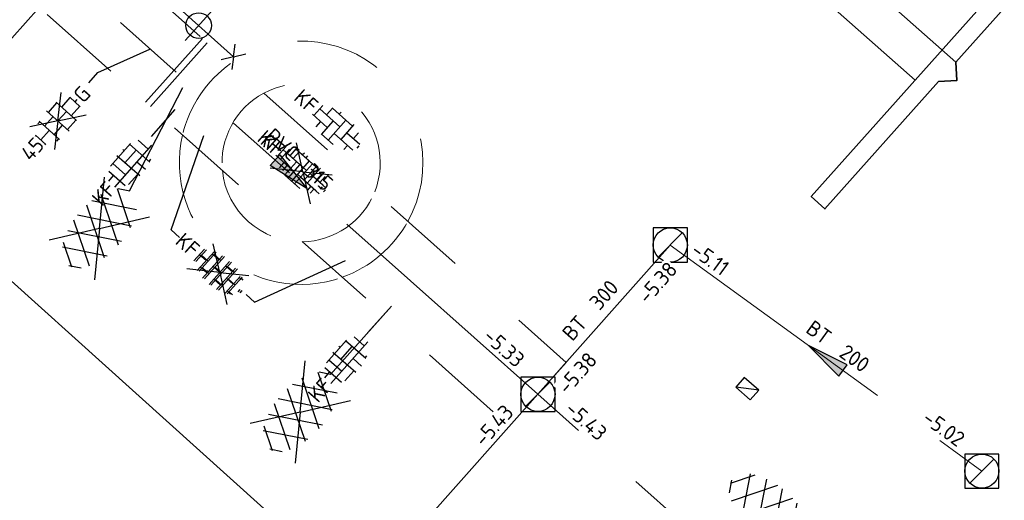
# Model space of a CAD drawing. Header units: metres. Extents: x 113080 to 114329, y 482672 to 483852.
# Tile 37 of 55: x 113494 to 113518, y 483437 to 483448. Entities that reach past the tile are written whole.
import ezdxf
from ezdxf.enums import TextEntityAlignment as Align

# ---------------------------------------------------------------- set-up
doc = ezdxf.new("R2010")
doc.units = ezdxf.units.M
for name, pattern in [('RI-GWA', [18.45, 6, -1.8, 1.75, -1.8, 1.75, -1.8, 1.75, -1.8]), ('VH-OPSLUITBAND_80X200', [14, 8, -2, 2, -2]), ('VH-TROTTOIRBAND_130-150', [15, 5, -2, 2, -2, 2, -2]), ('XX-HIDDEN', [4, 2, -2])]:
    doc.linetypes.add(name, pattern=pattern)
for name, color, linetype, lineweight in [('B-WE-IE-MEUBILAIR_WEGMEUBILAIR_LICHTMAST-S', 252, 'Continuous', 25), ('B-WE-RI-GWA_RIOOLPUT_INSPECTIEPUT-S', 252, 'Continuous', 25), ('B-WE-RI-GWA_STROOMRICHTING-S', 252, 'Continuous', 25), ('B-WE-RI-GWA_TRANSPORTLEIDING-G', 252, 'RI-GWA', 18), ('B-WE-RI-HWA_KOLK-S', 252, 'Continuous', 25), ('B-WE-RI-OFG_GWA_STROOMRICHTING-S', 252, 'Continuous', 25), ('B-WE-VH-KANTOPSLUITING_OPSLUITBAND_80X200-G', 252, 'VH-OPSLUITBAND_80X200', 18), ('B-WE-VH-MATERIAALGRENS-G', 252, 'XX-HIDDEN', 18), ('B-WE-VH-VERHARDING_ASFALT-S', 252, 'Continuous', 25), ('B-WE-VH-VERHARDING_BETONSTRAATSTEEN-S', 252, 'Continuous', 25), ('N-WE-KW-KUNSTWERK_BRUG-G', 7, 'Continuous', 35), ('N-WE-VH-KANTOPSLUITING_TROTTOIRBAND_130 150-G', 210, 'VH-TROTTOIRBAND_130-150', 35), ('N-WE-VH-KANTOPSLUITING_VOORKANTBAND-G', 50, 'Continuous', 25), ('N-WE-VH-VERHARDING_BETONSTRAATSTEEN-S', 210, 'Continuous', 25), ('N-WE-VH-VERHARDING_TEGEL-S', 50, 'Continuous', 25), ('V-WE-VH-KANTOPSLUITING_TROTTOIRBAND_130 150-G', 210, 'VH-TROTTOIRBAND_130-150-V', 18), ('V-WE-VH-KANTOPSLUITING_VOORKANTBAND-G', 50, 'Continuous', 18), ('V-WE-VH-MATERIAALGRENS-G', 7, 'XX-HIDDEN', 18), ('V-WE-VH-VERHARDING_ASFALT-S', 7, 'Continuous', 25), ('V-WE-VH-VERHARDING_BETONSTRAATSTEEN-S', 10, 'Continuous', 25), ('V-WE-VH-VERHARDING_TEGEL-S', 10, 'Continuous', 25), ('X-XX-AL-WERKGRENS-G', 7, 'XX-WERKGRENS', 25), ('X-XX-AL-WIPEOUT_IN_BLOCK-A', 193, 'Continuous', 25)]:
    doc.layers.add(name, color=color, linetype=linetype, lineweight=lineweight)
doc.layers.add('N-WE-RI-GWA_STROOMRICHTING-S', color=30, linetype='Continuous', lineweight=25, true_color=0xff7f00)
doc.layers.add('N-WE-RI-GWA_TRANSPORTLEIDING-G', color=30, linetype='RI-GWA', lineweight=35, true_color=0xff7f00)
doc.styles.add('NLCS-ISO', font='NLCS-ISO.ttf')
doc.linetypes.add('VH-TROTTOIRBAND_130-150-V', pattern='A,2.5,[24,NLCS.SHX,S=1,R=0,X=0,Y=0],2.5,-2,2,-2,2,-2', length=15)
doc.linetypes.add('XX-WERKGRENS', pattern='A,0,[137,NLCS.SHX,S=0.5,R=0,X=0,Y=0],-30', length=30)

# ---------------------------------------------------------------- blocks, each defined once
blk = doc.blocks.new('B-SRI-PUT_GWA-SO')
blk.add_line((-1.41, -1.41), (1.41, 1.41))
at = {"lineweight": -3, "flags": 128}
blk.add_lwpolyline([(2, -2), (2, 2), (-2, 2), (-2, -2)], close=True, dxfattribs=at)
at = {"lineweight": -3}
blk.add_circle((0, 0), 2, dxfattribs=at)
blk = doc.blocks.new('*U69')
at = {"ltscale": 0.1, "style": 'NLCS-ISO'}
for tag, p in [('BOBL', (-81.91, 0)), ('MAT', (-1, 0.5))]:
    blk.add_attdef(tag, text='', height=1.8, dxfattribs=at).set_placement(p, align=Align.BOTTOM_RIGHT)
for tag, p in [('DIA', (1, 0.5)), ('BOBR', (94.29, 0))]:
    blk.add_attdef(tag, text='', height=1.8, dxfattribs=at).set_placement(p, align=Align.BOTTOM_LEFT)
blk.add_attdef('JVA', text='', height=1.8, dxfattribs=at).set_placement((0, -1), align=Align.TOP_CENTER)
blk = doc.blocks.new('*U91')
at = {"ltscale": 0.1}
blk.add_hatch(color=256, dxfattribs=at).paths.add_polyline_path([(-2.5, 0), (2.5, -0.83), (2.5, 0.83)])
at = {"ltscale": 0.1, "flags": 128}
blk.add_lwpolyline([(-2.5, 0), (2.5, -0.83), (2.5, 0.83)], close=True, dxfattribs=at)
at = {"ltscale": 0.1, "style": 'NLCS-ISO'}
for tag, p in [('BOBL', (-15.46, 0)), ('MAT', (-1, 0.5))]:
    blk.add_attdef(tag, text='', height=1.8, dxfattribs=at).set_placement(p, align=Align.BOTTOM_RIGHT)
for tag, p in [('DIA', (1, 0.5)), ('BOBR', (13.39, 0))]:
    blk.add_attdef(tag, text='', height=1.8, dxfattribs=at).set_placement(p, align=Align.BOTTOM_LEFT)
blk.add_attdef('JVA', text='', height=1.8, dxfattribs=at).set_placement((0, -1), align=Align.TOP_CENTER)
blk = doc.blocks.new('*U90')
at = {"ltscale": 0.1, "style": 'NLCS-ISO'}
for tag, p in [('BOBL', (-84.51, 0)), ('MAT', (-1, 0.5))]:
    blk.add_attdef(tag, text='', height=1.8, dxfattribs=at).set_placement(p, align=Align.BOTTOM_RIGHT)
for tag, p in [('DIA', (1, 0.5)), ('BOBR', (88.27, 0))]:
    blk.add_attdef(tag, text='', height=1.8, dxfattribs=at).set_placement(p, align=Align.BOTTOM_LEFT)
blk.add_attdef('JVA', text='', height=1.8, dxfattribs=at).set_placement((0, -1), align=Align.TOP_CENTER)
blk = doc.blocks.new('*U47')
at = {"ltscale": 0.1, "style": 'NLCS-ISO'}
blk.add_attdef('JVA', text='', height=1.8, dxfattribs=at).set_placement((0, -1), align=Align.TOP_CENTER)
for points in [[(4.68, 3.12), (4.68, 1.12), (0, 1.12), (-4.68, 1.12), (-4.68, 3.12), (0, 3.12)], [(-3.53, -2.62), (-9.13, -2.62), (-9.13, -0.62), (-3.53, -0.62)], [(5.2, -2.62), (10.8, -2.62), (10.8, -0.62), (5.2, -0.62)]]:
    blk.add_wipeout(points).dxf.layer = 'X-XX-AL-WIPEOUT_IN_BLOCK-A'
for tag, p in [('MAT', (-1, 0.5)), ('BOBL', (-3.45, -3.24))]:
    blk.add_attdef(tag, text='', height=1.8, dxfattribs=at).set_placement(p, align=Align.BOTTOM_RIGHT)
for tag, p in [('DIA', (1, 0.5)), ('BOBR', (5.3, -3.24))]:
    blk.add_attdef(tag, text='', height=1.8, dxfattribs=at).set_placement(p, align=Align.BOTTOM_LEFT)
blk = doc.blocks.new('*U163')
at = {"ltscale": 0.1}
blk.add_hatch(color=256, dxfattribs=at).paths.add_polyline_path([(2.5, 0), (-2.5, -0.83), (-2.5, 0.83)])
at = {"ltscale": 0.1, "flags": 128}
blk.add_lwpolyline([(2.5, 0), (-2.5, -0.83), (-2.5, 0.83)], close=True, dxfattribs=at)
at = {"ltscale": 0.1, "style": 'NLCS-ISO'}
for tag, p in [('BOBL', (-46.81, 0)), ('MAT', (-1, 0.5))]:
    blk.add_attdef(tag, text='', height=1.8, dxfattribs=at).set_placement(p, align=Align.BOTTOM_RIGHT)
for tag, p in [('DIA', (1, 0.5)), ('BOBR', (43.51, 0))]:
    blk.add_attdef(tag, text='', height=1.8, dxfattribs=at).set_placement(p, align=Align.BOTTOM_LEFT)
blk.add_attdef('JVA', text='', height=1.8, dxfattribs=at).set_placement((0, -1), align=Align.TOP_CENTER)
blk = doc.blocks.new('*U164')
at = {"ltscale": 0.1}
blk.add_hatch(color=256, dxfattribs=at).paths.add_polyline_path([(2.5, 0), (-2.5, -0.83), (-2.5, 0.83)])
at = {"ltscale": 0.1, "flags": 128}
blk.add_lwpolyline([(2.5, 0), (-2.5, -0.83), (-2.5, 0.83)], close=True, dxfattribs=at)
at = {"ltscale": 0.1, "style": 'NLCS-ISO'}
for tag, p in [('BOBL', (-30.21, 0)), ('MAT', (-1, 0.5))]:
    blk.add_attdef(tag, text='', height=1.8, dxfattribs=at).set_placement(p, align=Align.BOTTOM_RIGHT)
for tag, p in [('DIA', (1, 0.5)), ('BOBR', (29.48, 0))]:
    blk.add_attdef(tag, text='', height=1.8, dxfattribs=at).set_placement(p, align=Align.BOTTOM_LEFT)
blk.add_attdef('JVA', text='', height=1.8, dxfattribs=at).set_placement((0, -1), align=Align.TOP_CENTER)
blk = doc.blocks.new('V-SVH-ASFALT-SO')
for q in [(-4.9, 3.52), (4.9, 3.52), (-4.9, -3.52), (4.9, -3.52)]:
    blk.add_line((0, 0), q)
at = {"ltscale": 0.1}
for p, q in [((-4.1, -2.05), (-1.24, 2.9)), ((0.56, -2.96), (-2.66, 2.62)), ((-2.19, -2.74), (1.08, 2.92)), ((2.68, -2.62), (-0.54, 2.96)), ((-0.01, -2.97), (3.13, 2.48)), ((4.51, -1.79), (1.85, 2.81)), ((-5.55, -0.57), (-4.02, 2.09)), ((-1.83, -2.81), (-4.5, 1.81)), ((2.47, -2.68), (4.88, 1.5)), ((5.64, 0.25), (4.96, 1.43)), ((-4.91, -1.48), (-5.64, -0.2))]:
    blk.add_line(p, q, dxfattribs=at)
at = {"style": 'NLCS-ISO'}
blk.add_attdef('KLEUR', text='', height=1.8, dxfattribs=at).set_placement((7.3, 0), align=Align.MIDDLE_LEFT)
at = {"style": 'NLCS-ISO', "flags": 1}
blk.add_attdef('FUNCTIE', text='', height=1.8, dxfattribs=at).set_placement((0.12, -3.58), align=Align.MIDDLE_CENTER)
blk = doc.blocks.new('B-SIE-WEG_LICHTMAST_1UITHOUDER-SO')
for p, q in [((0, -2.42), (0, 2.33)), ((-5.5, 0), (-6.34, 1.24)), ((-5.5, 0), (-4.66, 1.24)), ((-5.5, 0), (-6.34, -1.24)), ((-1.5, 0), (-5.5, 0)), ((-5.5, 0), (-4.66, -1.24)), ((0, 0), (-1.49, 0)), ((0, 0), (2.52, 0))]:
    blk.add_line(p, q)
blk.add_circle((0, 0), 1.5)
at = {"style": 'NLCS-ISO'}
blk.add_attdef('TYPE', text='', height=1.8, dxfattribs=at).set_placement((0, 2.33), align=Align.BOTTOM_CENTER)
blk = doc.blocks.new('B-SRI-KOLK_TROTTOIR-SO')
blk.add_line((-1.125, 0), (1.125, 1.5))
at = {"flags": 128}
blk.add_lwpolyline([(-1.125, 0), (1.125, 0), (1.125, 1.5), (-1.125, 1.5)], close=True, dxfattribs=at)
blk = doc.blocks.new('SVH-ASFALT-SO')
at = {"ltscale": 0.1}
for p, q in [((-4.09, -2.05), (-1.23, 2.9)), ((0.57, -2.96), (-2.65, 2.62)), ((-2.18, -2.74), (1.09, 2.92)), ((2.69, -2.62), (-0.53, 2.96)), ((-0.01, -2.97), (3.14, 2.48)), ((4.52, -1.79), (1.86, 2.81)), ((-5.55, -0.57), (-4.01, 2.09)), ((-1.82, -2.81), (-4.49, 1.81)), ((2.47, -2.68), (4.89, 1.5)), ((5.65, 0.25), (4.96, 1.43)), ((-4.9, -1.48), (-5.64, -0.2))]:
    blk.add_line(p, q, dxfattribs=at)
at = {"style": 'NLCS-ISO'}
blk.add_attdef('KLEUR', text='', height=1.8, dxfattribs=at).set_placement((7.3, 0), align=Align.MIDDLE_LEFT)
at = {"style": 'NLCS-ISO', "flags": 1}
blk.add_attdef('FUNCTIE', text='', height=1.8, dxfattribs=at).set_placement((-2.07, -6.33), align=Align.MIDDLE_CENTER)
blk = doc.blocks.new('SVH-BSS_KEIFORMAAT_HALFST_KL-SO')
for p, q in [((-2.1, -1.59), (-2.1, 1.42)), ((-1.05, -1.83), (-1.05, 1.66)), ((0, -1.88), (0, 1.71)), ((1.05, -1.75), (1.05, 1.58)), ((2.1, -1.4), (2.1, 1.22)), ((-3.15, -1), (-3.15, 0.83)), ((-3.15, 0), (-2.1, 0)), ((-2.1, 1.05), (-1.05, 1.05)), ((-1.05, 0), (0, 0)), ((0, 1.05), (1.05, 1.05)), ((1.05, 0), (2.1, 0)), ((2.1, 1.05), (2.41, 1.05)), ((3.15, -0.26), (3.15, 0.09)), ((3.15, 0), (3.16, 0)), ((-2.1, -1.05), (-1.05, -1.05)), ((0, -1.05), (1.05, -1.05)), ((2.1, -1.05), (2.64, -1.05))]:
    blk.add_line(p, q)
at = {"style": 'NLCS-ISO'}
blk.add_attdef('FORMAAT', text='', height=1.8, dxfattribs=at).set_placement((-3.62, -0.09), align=Align.MIDDLE_RIGHT)
blk.add_attdef('KLEUR', text='', height=1.8, dxfattribs=at).set_placement((3.17, -0.09), align=Align.MIDDLE_LEFT)
at = {"style": 'NLCS-ISO', "flags": 1}
blk.add_attdef('FUNCTIE', text='', height=1.8, dxfattribs=at).set_placement((0.12, -3.58), align=Align.MIDDLE_CENTER)
blk = doc.blocks.new('SVH-BSS_KEIFORMAAT_BLOK_02_KL-SO')
for p, q in [((-2.37, -1.29), (-2.37, 1.29)), ((-1.77, 1.54), (1.77, 1.54)), ((-1.37, -0.46), (-1.37, 1.54)), ((-0.37, -1.79), (-0.37, 1.79)), ((0.63, 1.54), (0.63, 1.77)), ((1.63, -1.58), (1.63, 1.58)), ((-3.24, 0.54), (-2.37, 0.54)), ((-0.37, 0.54), (1.63, 0.54)), ((2.63, -0.46), (2.63, 1.14)), ((-3.28, -0.46), (3.28, -0.46)), ((0.63, -1.77), (0.63, -0.46)), ((-1.97, -1.46), (-0.37, -1.46)), ((1.63, -1.46), (1.97, -1.46))]:
    blk.add_line(p, q)
at = {"style": 'NLCS-ISO'}
blk.add_attdef('FORMAAT', text='', height=1.8, dxfattribs=at).set_placement((-3.39, 0), align=Align.MIDDLE_RIGHT)
blk.add_attdef('KLEUR', text='', height=1.8, dxfattribs=at).set_placement((3.39, 0), align=Align.MIDDLE_LEFT)
at = {"style": 'NLCS-ISO', "flags": 1}
blk.add_attdef('FUNCTIE', text='', height=1.8, dxfattribs=at).set_placement((0.12, -3.58), align=Align.MIDDLE_CENTER)
blk = doc.blocks.new('SVH-TEGEL_300X300_DUN_HALFST_KL-SO')
for p, q in [((-1.84, 1.5), (-1.5, 1.5)), ((-1.5, -1.6), (-1.5, 1.6)), ((0, -1.78), (0, 1.78)), ((0, 1.5), (1.5, 1.5)), ((1.5, -1.6), (1.5, 1.6)), ((-3.08, 0.75), (-3, 0.75)), ((-3, -0.83), (-3, 0.83)), ((-3, 0), (-1.5, 0)), ((-1.5, 0.75), (0, 0.75)), ((0, 0), (1.5, 0)), ((1.5, 0.75), (3, 0.75)), ((3, -0.83), (3, 0.83)), ((3, 0), (3.39, 0)), ((-3.08, -0.75), (-3, -0.75)), ((-1.5, -0.75), (0, -0.75)), ((1.5, -0.75), (3, -0.75)), ((-1.84, -1.5), (-1.5, -1.5)), ((0, -1.5), (1.5, -1.5))]:
    blk.add_line(p, q)
at = {"style": 'NLCS-ISO'}
blk.add_attdef('FORMAAT', text='', height=1.8, dxfattribs=at).set_placement((-3.18, 0), align=Align.MIDDLE_RIGHT)
blk.add_attdef('KLEUR', text='', height=1.8, dxfattribs=at).set_placement((3.49, 0), align=Align.MIDDLE_LEFT)
at = {"style": 'NLCS-ISO', "flags": 1}
blk.add_attdef('FUNCTIE', text='', height=1.8, dxfattribs=at).set_placement((0.12, -3.58), align=Align.MIDDLE_CENTER)
blk = doc.blocks.new('V-SVH-TEGEL_300X300_DUN_HALFST_KL-SO')
at = {"ltscale": 0.1}
for q in [(-2.73, 1.96), (2.73, 1.96), (-2.75, -1.98), (2.75, -1.98)]:
    blk.add_line((0, 0), q, dxfattribs=at)
for p, q in [((-1.84, 1.5), (-1.5, 1.5)), ((-1.5, -1.6), (-1.5, 1.6)), ((0, -1.78), (0, 1.78)), ((0, 1.5), (1.5, 1.5)), ((1.5, -1.6), (1.5, 1.6)), ((-3.08, 0.75), (-3, 0.75)), ((-3, -0.83), (-3, 0.83)), ((-3, 0), (-1.5, 0)), ((-1.5, 0.75), (0, 0.75)), ((0, 0), (1.5, 0)), ((1.5, 0.75), (3, 0.75)), ((3, -0.83), (3, 0.83)), ((3, 0), (3.39, 0)), ((-3.08, -0.75), (-3, -0.75)), ((-1.5, -0.75), (0, -0.75)), ((1.5, -0.75), (3, -0.75)), ((-1.84, -1.5), (-1.5, -1.5)), ((0, -1.5), (1.5, -1.5))]:
    blk.add_line(p, q)
at = {"style": 'NLCS-ISO'}
blk.add_attdef('FORMAAT', text='', height=1.8, dxfattribs=at).set_placement((-3.18, 0), align=Align.MIDDLE_RIGHT)
blk.add_attdef('KLEUR', text='', height=1.8, dxfattribs=at).set_placement((3.49, 0), align=Align.MIDDLE_LEFT)
at = {"style": 'NLCS-ISO', "flags": 1}
blk.add_attdef('FUNCTIE', text='', height=1.8, dxfattribs=at).set_placement((0.12, -3.58), align=Align.MIDDLE_CENTER)
blk = doc.blocks.new('SVH-BSS_KEIFORMAAT_ELLEBOOG_KL-SO')
for p, q in [((-1.87, 1.5), (-1.87, 0.39)), ((-1.87, 1.44), (1.28, 1.44)), ((-0.82, 1.75), (-0.82, 1.44)), ((0.23, 1.44), (0.23, -1.71)), ((1.28, 1.67), (1.28, -0.66)), ((2.33, 1.31), (2.33, 0.39)), ((-2.92, 0.92), (-2.92, -0.66)), ((-2.92, 0.39), (0.23, 0.39)), ((-0.82, 0.39), (-0.82, -1.75)), ((1.28, 0.39), (3.32, 0.39)), ((3.38, 0.18), (3.38, -0.18)), ((-3.16, -0.66), (-0.82, -0.66)), ((-1.87, -0.66), (-1.87, -1.5)), ((0.23, -0.66), (3.16, -0.66)), ((2.33, -0.66), (2.33, -1.31)), ((-0.82, -1.71), (1.03, -1.71))]:
    blk.add_line(p, q)
at = {"style": 'NLCS-ISO'}
blk.add_attdef('FORMAAT', text='', height=1.8, dxfattribs=at).set_placement((-3.39, 0), align=Align.MIDDLE_RIGHT)
blk.add_attdef('KLEUR', text='', height=1.8, dxfattribs=at).set_placement((3.39, 0), align=Align.MIDDLE_LEFT)
at = {"style": 'NLCS-ISO', "flags": 1}
blk.add_attdef('FUNCTIE', text='', height=1.8, dxfattribs=at).set_placement((0.12, -3.58), align=Align.MIDDLE_CENTER)
blk = doc.blocks.new('V-SVH-BSS_KEIFORMAAT_ELLEBOOG_KL-SO')
for p, q in [((0, 0), (-2.8, 2.01)), ((-1.87, 1.5), (-1.87, 0.39)), ((-1.87, 1.44), (1.28, 1.44)), ((-0.82, 1.75), (-0.82, 1.44)), ((0, 0), (2.8, 2.01)), ((0.23, 1.44), (0.23, -1.71)), ((1.28, 1.67), (1.28, -0.66)), ((2.33, 1.31), (2.33, 0.39)), ((-2.92, 0.92), (-2.92, -0.66)), ((-2.92, 0.39), (0.23, 0.39)), ((-0.82, 0.39), (-0.82, -1.75)), ((1.28, 0.39), (3.32, 0.39)), ((3.38, 0.18), (3.38, -0.18)), ((-3.16, -0.66), (-0.82, -0.66)), ((0, 0), (-3.13, -2.25)), ((-1.87, -0.66), (-1.87, -1.5)), ((0, 0), (3.13, -2.25)), ((0.23, -0.66), (3.16, -0.66)), ((2.33, -0.66), (2.33, -1.31)), ((-0.82, -1.71), (1.03, -1.71))]:
    blk.add_line(p, q)
at = {"style": 'NLCS-ISO'}
blk.add_attdef('FORMAAT', text='', height=1.8, dxfattribs=at).set_placement((-3.39, 0), align=Align.MIDDLE_RIGHT)
blk.add_attdef('KLEUR', text='', height=1.8, dxfattribs=at).set_placement((3.39, 0), align=Align.MIDDLE_LEFT)
at = {"style": 'NLCS-ISO', "flags": 1}
blk.add_attdef('FUNCTIE', text='', height=1.8, dxfattribs=at).set_placement((0.12, -3.58), align=Align.MIDDLE_CENTER)
blk = doc.blocks.new('V-SVH-BSS_KEIFORMAAT_HALFST_KL-SO')
for p, q in [((0, 0), (-2.8, 2.01)), ((-1.87, -1.5), (-1.87, 1.5)), ((-0.82, -1.75), (-0.82, 1.75)), ((0, 0), (2.8, 2.01)), ((0.23, -1.8), (0.23, 1.8)), ((1.28, -1.67), (1.28, 1.67)), ((2.33, -1.31), (2.33, 1.31)), ((-2.92, -0.92), (-2.92, 0.92)), ((-2.92, 0.09), (-1.87, 0.09)), ((-1.87, 1.14), (-0.82, 1.14)), ((-0.82, 0.09), (0.23, 0.09)), ((0.23, 1.14), (1.28, 1.14)), ((1.28, 0.09), (2.33, 0.09)), ((2.33, 1.14), (2.63, 1.14)), ((3.38, -0.18), (3.38, 0.18)), ((3.38, 0.09), (3.39, 0.09)), ((0, 0), (-3.13, -2.25)), ((-1.87, -0.96), (-0.82, -0.96)), ((0, 0), (3.13, -2.25)), ((0.23, -0.96), (1.28, -0.96)), ((2.33, -0.96), (2.87, -0.96))]:
    blk.add_line(p, q)
at = {"style": 'NLCS-ISO'}
blk.add_attdef('FORMAAT', text='', height=1.8, dxfattribs=at).set_placement((-3.39, 0), align=Align.MIDDLE_RIGHT)
blk.add_attdef('KLEUR', text='', height=1.8, dxfattribs=at).set_placement((3.39, 0), align=Align.MIDDLE_LEFT)
at = {"style": 'NLCS-ISO', "flags": 1}
blk.add_attdef('FUNCTIE', text='', height=1.8, dxfattribs=at).set_placement((0.12, -3.58), align=Align.MIDDLE_CENTER)

msp = doc.modelspace()

# ---------------------------------------------------------------- linework, layer by layer
at = {"layer": 'B-WE-RI-GWA_TRANSPORTLEIDING-G', "flags": 128}
for points in [[(113509.7, 483443.1), (113506.6, 483439.6)], [(113509.7, 483443.1), (113517, 483437.8)], [(113506.6, 483439.6), (113480.6, 483410.4)], [(113535.1, 483414.2), (113506.6, 483439.6)]]:
    msp.add_lwpolyline(points, dxfattribs=at)
at = {"layer": 'B-WE-VH-KANTOPSLUITING_OPSLUITBAND_80X200-G', "flags": 128}
msp.add_lwpolyline([(113489.636, 483445.473), (113490.945, 483444.224), (113494.917, 483448.673)], dxfattribs=at)
at = {"layer": 'B-WE-VH-MATERIAALGRENS-G'}
for radius, start, end in [(2.853, 331.1993, 125.3841), (1.853, 338.4093, 118.174), (2.853, 166.8275, 289.7558), (1.853, 185.6455, 270.9378)]:
    msp.add_arc((113501.053, 483445.029), radius, start, end, dxfattribs=at)
at = {"layer": 'N-WE-KW-KUNSTWERK_BRUG-G', "flags": 128}
for points in [[(113502.377, 483459.781), (113516.392, 483447.389)], [(113502.066, 483458.788), (113515.437, 483446.965)]]:
    msp.add_lwpolyline(points, dxfattribs=at)
msp.add_lwpolyline([(113515.987, 483446.935), (113513.323, 483443.948), (113513.004, 483444.236), (113521.684, 483453.968), (113522.005, 483453.682), (113519.459, 483450.828), (113519.484, 483450.399), (113519.054, 483450.374), (113516.392, 483447.389), (113516.416, 483446.96)], close=True, dxfattribs=at)
at = {"layer": 'N-WE-RI-GWA_TRANSPORTLEIDING-G', "flags": 128}
msp.add_lwpolyline([(113506.6, 483439.6), (113495.139, 483449.815)], dxfattribs=at)
at = {"layer": 'N-WE-VH-KANTOPSLUITING_TROTTOIRBAND_130 150-G', "flags": 128}
msp.add_lwpolyline([(113498.741, 483447.944), (113497.41, 483446.451)], dxfattribs=at)
at = {"layer": 'N-WE-VH-KANTOPSLUITING_VOORKANTBAND-G', "flags": 128}
msp.add_lwpolyline([(113498.853, 483447.844), (113497.522, 483446.351)], dxfattribs=at)
at = {"layer": 'N-WE-VH-VERHARDING_BETONSTRAATSTEEN-S', "flags": 128}
for points in [[(113497.546, 483445.647), (113498.106, 483446.275)], [(113498.202, 483443.274), (113498.006, 483443.456), (113498.777, 483445.669)], [(113499.763, 483441.943), (113499.963, 483441.764), (113502.096, 483442.737)], [(113502.607, 483441.038), (113503.167, 483441.665)]]:
    msp.add_lwpolyline(points, dxfattribs=at)
at = {"layer": 'N-WE-VH-VERHARDING_TEGEL-S', "flags": 128}
msp.add_lwpolyline([(113496.079, 483446.9), (113496.287, 483447.148), (113497.512, 483447.691)], dxfattribs=at)
at = {"layer": 'V-WE-VH-KANTOPSLUITING_TROTTOIRBAND_130 150-G', "flags": 128}
msp.add_lwpolyline([(113498.741, 483447.944), (113497.41, 483446.451)], dxfattribs=at)
at = {"layer": 'V-WE-VH-KANTOPSLUITING_VOORKANTBAND-G', "flags": 128}
msp.add_lwpolyline([(113498.853, 483447.844), (113497.522, 483446.351)], dxfattribs=at)
at = {"layer": 'V-WE-VH-MATERIAALGRENS-G'}
for radius, start, end in [(2.853, 125.3841, 166.8275), (1.853, 118.174, 185.6455), (1.853, 270.9378, 338.4093), (2.853, 289.7558, 331.1993)]:
    msp.add_arc((113501.053, 483445.029), radius, start, end, dxfattribs=at)
at = {"layer": 'V-WE-VH-VERHARDING_ASFALT-S', "flags": 128}
for points in [[(113497.036, 483444.367), (113498.28, 483446.793)], [(113501.739, 483440.063), (113503.167, 483441.665)]]:
    msp.add_lwpolyline(points, dxfattribs=at)
at = {"layer": 'V-WE-VH-VERHARDING_BETONSTRAATSTEEN-S', "flags": 128}
for points in [[(113498.202, 483443.274), (113498.006, 483443.456), (113498.777, 483445.669)], [(113499.763, 483441.943), (113499.963, 483441.764), (113502.096, 483442.737)]]:
    msp.add_lwpolyline(points, dxfattribs=at)
at = {"layer": 'V-WE-VH-VERHARDING_TEGEL-S', "flags": 128}
msp.add_lwpolyline([(113496.079, 483446.9), (113496.287, 483447.148), (113497.512, 483447.691)], dxfattribs=at)

# ---------------------------------------------------------------- block references
at = {"layer": 'B-WE-IE-MEUBILAIR_WEGMEUBILAIR_LICHTMAST-S', "xscale": 0.2, "yscale": 0.2, "zscale": 0.2, "rotation": 138.1910447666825}
msp.add_blockref('B-SIE-WEG_LICHTMAST_1UITHOUDER-SO', (113498.651, 483448.246), dxfattribs=at)
at = {"layer": 'B-WE-RI-GWA_RIOOLPUT_INSPECTIEPUT-S', "xscale": 0.2, "yscale": 0.2, "zscale": 0.2}
for p in [(113509.7, 483443.1), (113506.6, 483439.6), (113517, 483437.8)]:
    msp.add_blockref('B-SRI-PUT_GWA-SO', p, dxfattribs=at)
at = {"layer": 'B-WE-RI-GWA_STROOMRICHTING-S', "xscale": 0.2, "yscale": 0.2, "zscale": 0.2}
for name, p, rotation, values in [('*U163', (113487.984, 483442.283), 46.46880071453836, {'MAT': 'BT', 'DIA': '500', 'BOBL': '-5.25', 'BOBR': '-5.30'}), ('*U91', (113513.344, 483440.454), 324.019322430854, {'MAT': 'BT', 'DIA': '200', 'BOBL': '-5.11', 'BOBR': '-5.02'})]:
    msp.add_blockref(name, p, dxfattribs=dict(at, rotation=rotation)).add_auto_attribs(values)
at = {"layer": 'B-WE-RI-GWA_STROOMRICHTING-S'}
ref = msp.add_blockref('*U69', (113492.877, 483424.187), dxfattribs=dict(at, xscale=0.2, yscale=0.2, zscale=0.2, rotation=48.31778116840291))
ref.add_attrib('BOBR', '-5.43', dxfattribs={"layer": '0', "ltscale": 0.1, "height": 0.36, "rotation": 48.3178, "style": 'NLCS-ISO'}).set_placement((113505.417, 483438.272), align=Align.BOTTOM_LEFT)
ref = msp.add_blockref('*U90', (113520.561, 483427.158), dxfattribs=dict(at, xscale=0.2, yscale=0.2, zscale=0.2, rotation=318.2916783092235))
ref.add_attrib('BOBL', '-5.43', dxfattribs={"layer": '0', "ltscale": 0.1, "height": 0.36, "rotation": 318.2917, "style": 'NLCS-ISO'}).set_placement((113507.943, 483438.403), align=Align.BOTTOM_RIGHT)
at = {"layer": 'B-WE-RI-HWA_KOLK-S', "xscale": 0.2, "yscale": 0.2, "zscale": 0.2, "rotation": 138.8401493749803}
msp.add_blockref('B-SRI-KOLK_TROTTOIR-SO', (113511.603, 483439.848), dxfattribs=at)
at = {"layer": 'B-WE-VH-VERHARDING_ASFALT-S', "xscale": 0.2, "yscale": 0.2, "zscale": 0.2, "rotation": 318.788595}
msp.add_blockref('SVH-ASFALT-SO', (113512.019, 483436.87), dxfattribs=at)
at = {"layer": 'B-WE-VH-VERHARDING_BETONSTRAATSTEEN-S'}
ref = msp.add_blockref('SVH-BSS_KEIFORMAAT_ELLEBOOG_KL-SO', (113501.877, 483445.846), dxfattribs=dict(at, xscale=0.2, yscale=0.2, zscale=0.2, rotation=318.291678))
ref.add_attrib('FORMAAT', 'KF', dxfattribs={"layer": '0', "height": 0.36, "rotation": 318.2917, "style": 'NLCS-ISO'}).set_placement((113501.37, 483446.298), align=Align.MIDDLE_RIGHT)
at = {"layer": 'N-WE-VH-VERHARDING_BETONSTRAATSTEEN-S', "xscale": 0.2, "yscale": 0.2, "zscale": 0.2, "rotation": 48.55029675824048}
for p in [(113497.055, 483445.011), (113502.116, 483440.402)]:
    msp.add_blockref('SVH-BSS_KEIFORMAAT_BLOK_02_KL-SO', p, dxfattribs=at).add_auto_attribs({'FORMAAT': 'KF'})
at = {"layer": 'N-WE-VH-VERHARDING_BETONSTRAATSTEEN-S'}
ref = msp.add_blockref('SVH-BSS_KEIFORMAAT_ELLEBOOG_KL-SO', (113501.018, 483444.887), dxfattribs=dict(at, xscale=0.2, yscale=0.2, zscale=0.2, rotation=318.291678))
ref.add_attrib('FORMAAT', 'KF', dxfattribs={"layer": '0', "height": 0.36, "rotation": 318.2917, "style": 'NLCS-ISO'}).set_placement((113500.511, 483445.338), align=Align.MIDDLE_RIGHT)
ref = msp.add_blockref('SVH-BSS_KEIFORMAAT_HALFST_KL-SO', (113499.146, 483442.459), dxfattribs=dict(at, xscale=0.2, yscale=0.2, zscale=0.2, rotation=318.291678))
ref.add_attrib('FORMAAT', 'KF', dxfattribs={"layer": '0', "height": 0.36, "rotation": 318.2917, "style": 'NLCS-ISO'}).set_placement((113498.594, 483442.929), align=Align.MIDDLE_RIGHT)
at = {"layer": 'N-WE-VH-VERHARDING_TEGEL-S', "color": 140, "true_color": 0x00bfff, "xscale": 0.2, "yscale": 0.2, "zscale": 0.2, "rotation": 47.89730049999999}
msp.add_blockref('SVH-TEGEL_300X300_DUN_HALFST_KL-SO', (113495.354, 483446.01), dxfattribs=at).add_auto_attribs({'FORMAAT': '45', 'KLEUR': 'G'})
at = {"layer": 'V-WE-VH-VERHARDING_ASFALT-S', "xscale": 0.2, "yscale": 0.2, "zscale": 0.2, "rotation": 48.63510418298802}
for p in [(113496.329, 483443.487), (113501.032, 483439.183)]:
    msp.add_blockref('V-SVH-ASFALT-SO', p, dxfattribs=at)
at = {"layer": 'V-WE-VH-VERHARDING_BETONSTRAATSTEEN-S'}
ref = msp.add_blockref('V-SVH-BSS_KEIFORMAAT_ELLEBOOG_KL-SO', (113501.093, 483444.82), dxfattribs=dict(at, xscale=0.2, yscale=0.2, zscale=0.2, rotation=318.291678))
ref.add_attrib('FORMAAT', 'KF', dxfattribs={"layer": '0', "height": 0.36, "rotation": 318.2917, "style": 'NLCS-ISO'}).set_placement((113500.586, 483445.272), align=Align.MIDDLE_RIGHT)
ref = msp.add_blockref('V-SVH-BSS_KEIFORMAAT_HALFST_KL-SO', (113499.146, 483442.459), dxfattribs=dict(at, xscale=0.2, yscale=0.2, zscale=0.2, rotation=318.291678))
ref.add_attrib('FORMAAT', 'KF', dxfattribs={"layer": '0', "height": 0.36, "rotation": 318.2917, "style": 'NLCS-ISO'}).set_placement((113498.594, 483442.929), align=Align.MIDDLE_RIGHT)
at = {"layer": 'V-WE-VH-VERHARDING_TEGEL-S', "color": 140, "true_color": 0x00bfff, "xscale": 0.2, "yscale": 0.2, "zscale": 0.2, "rotation": 47.89730049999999}
msp.add_blockref('V-SVH-TEGEL_300X300_DUN_HALFST_KL-SO', (113495.354, 483446.01), dxfattribs=at).add_auto_attribs({'FORMAAT': '45', 'KLEUR': 'G'})

# ---------------------------------------------------------------- next in the draw order: block references
at = {"layer": 'B-WE-RI-OFG_GWA_STROOMRICHTING-S', "xscale": 0.2, "yscale": 0.2, "zscale": 0.2, "rotation": 48.46822925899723}
msp.add_blockref('*U47', (113508.068, 483441.258), dxfattribs=at).add_auto_attribs({'MAT': 'BT', 'DIA': '300', 'BOBL': '-5.38', 'BOBR': '-5.38'})

# ---------------------------------------------------------------- next in the draw order: linework, layer by layer
at = {"layer": 'V-WE-VH-MATERIAALGRENS-G', "flags": 128}
msp.add_lwpolyline([(113525.906, 483460.742), (113513.997, 483451.726), (113507.366, 483457.368), (113505.436, 483459.202), (113496.575, 483449.874), (113507.265, 483440.347), (113505.935, 483438.853), (113493.703, 483449.755), (113523.375, 483480.989), (113524.825, 483479.611), (113516.046, 483470.37), (113517.65, 483468.846), (113525.906, 483460.742)], dxfattribs=at)
at = {"layer": 'X-XX-AL-WERKGRENS-G', "ltscale": 0.2, "flags": 128}
msp.add_lwpolyline([(113521.505, 483485.933), (113546.723, 483463.286), (113512.724, 483425.609), (113487.549, 483448.311)], close=True, dxfattribs=at)

# ---------------------------------------------------------------- next in the draw order: block references
at = {"layer": 'N-WE-RI-GWA_STROOMRICHTING-S', "xscale": 0.2000000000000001, "yscale": 0.2000000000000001, "zscale": 0.2000000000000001, "rotation": 318.2916783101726}
msp.add_blockref('*U164', (113500.814, 483444.756), dxfattribs=at).add_auto_attribs({'MAT': 'PVC', 'DIA': '315', 'BOBL': '-5.30', 'BOBR': '-5.33'})

doc.saveas('drawing.dxf')
